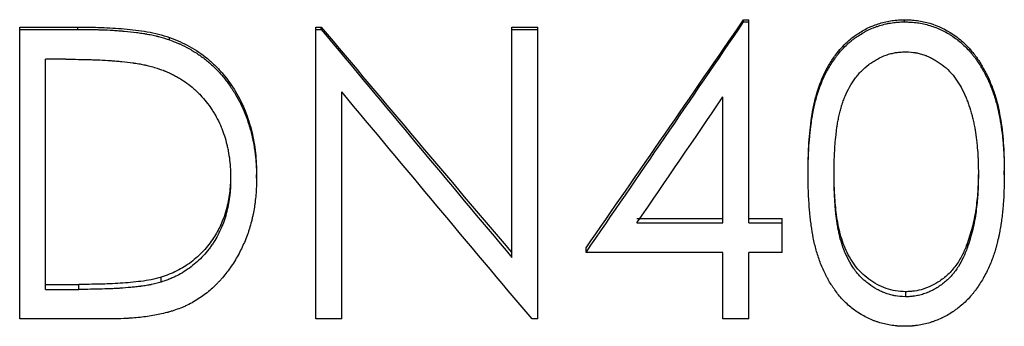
# Model space of a CAD drawing. Header units: millimetres. Extents: x -140 to 188, y -75 to 95.
# Tile 4 of 13: x -17.76 to -0.71, y -8.84 to -3.54. Entities that reach past the tile are written whole.
import ezdxf

# ---------------------------------------------------------------- set-up
doc = ezdxf.new("R2010")
doc.units = ezdxf.units.MM

msp = doc.modelspace()

# ---------------------------------------------------------------- linework, layer by layer
at = {"color": 7, "linetype": 'Continuous', "lineweight": 25}
for p, q in [((-5.219, -3.573), (-5.219, -3.535)), ((-5.219, -3.535), (-5.128, -3.535)), ((-5.219, -3.573), (-5.128, -3.573)), ((-5.128, -7.048), (-5.128, -3.535)), ((-2.431, -3.573), (-2.431, -3.535)), ((-17.756, -8.709), (-17.756, -3.663)), ((-17.756, -3.663), (-16.747, -3.663)), ((-17.756, -3.702), (-16.747, -3.702)), ((-16.747, -3.702), (-16.747, -3.663)), ((-12.628, -8.709), (-12.628, -3.663)), ((-12.628, -3.663), (-12.534, -3.663)), ((-12.628, -3.702), (-12.534, -3.702)), ((-12.534, -3.702), (-12.534, -3.663)), ((-9.231, -7.649), (-9.231, -3.663)), ((-9.231, -3.663), (-8.782, -3.663)), ((-9.231, -3.702), (-8.782, -3.702)), ((-8.782, -8.709), (-8.782, -3.663)), ((-15.16, -3.884), (-15.16, -3.843)), ((-17.308, -8.199), (-17.308, -4.218)), ((-16.956, -4.218), (-17.308, -4.218)), ((-12.179, -8.709), (-12.179, -4.783)), ((-5.577, -7.048), (-5.577, -4.871)), ((-13.654, -6.278), (-13.654, -6.212)), ((-4.103, -6.216), (-4.103, -6.151)), ((-0.705, -6.216), (-0.705, -6.151)), ((-7.067, -6.974), (-5.577, -6.974)), ((-5.128, -6.974), (-4.551, -6.974)), ((-4.551, -7.56), (-4.551, -6.974)), ((-7.067, -7.048), (-5.577, -7.048)), ((-5.128, -7.048), (-4.551, -7.048)), ((-7.949, -7.56), (-7.949, -7.481)), ((-1.343, -7.393), (-1.343, -7.471)), ((-5.577, -7.56), (-7.949, -7.56)), ((-5.577, -8.709), (-5.577, -7.56)), ((-4.551, -7.56), (-5.128, -7.56)), ((-5.128, -8.709), (-5.128, -7.56)), ((-15.304, -8.073), (-15.304, -7.988)), ((-17.308, -8.113), (-16.734, -8.113)), ((-16.734, -8.199), (-16.734, -8.113)), ((-17.308, -8.199), (-16.734, -8.199)), ((-2.416, -8.239), (-2.416, -8.327)), ((-16.207, -8.709), (-17.756, -8.709)), ((-12.179, -8.709), (-12.628, -8.709)), ((-8.782, -8.709), (-8.884, -8.709)), ((-5.128, -8.709), (-5.577, -8.709))]:
    msp.add_line(p, q, dxfattribs=at)
for points in [[(-7.949, -7.481), (-7.039, -6.173), (-6.129, -4.856), (-5.219, -3.535)], [(-7.949, -7.56), (-7.039, -6.239), (-6.129, -4.908), (-5.219, -3.573)], [(-12.534, -3.663), (-11.433, -4.971), (-10.332, -6.274), (-9.231, -7.569)], [(-12.534, -3.702), (-11.433, -5.024), (-10.332, -6.341), (-9.231, -7.649)], [(-8.884, -8.709), (-9.983, -7.409), (-11.081, -6.099), (-12.179, -4.783)], [(-7.067, -7.048), (-6.571, -6.325), (-6.074, -5.599), (-5.577, -4.871)]]:
    msp.add_open_spline(points, degree=3, dxfattribs=at)
for points, knots in [([(-4.103, -6.151), (-4.102, -6.079), (-4.101, -5.934), (-4.09, -5.644), (-4.063, -5.355), (-4.018, -5.068), (-3.951, -4.785), (-3.852, -4.51), (-3.708, -4.256), (-3.595, -4.097), (-3.481, -3.97), (-3.373, -3.872), (-3.237, -3.77), (-3.069, -3.672), (-2.864, -3.593), (-2.686, -3.552), (-2.54, -3.537), (-2.467, -3.536), (-2.431, -3.535)], [0, 0, 0, 0, 0.062535, 0.125067, 0.250109, 0.312634, 0.375158, 0.500039, 0.562541, 0.625036, 0.667513, 0.70873, 0.750049, 0.812537, 0.875007, 0.937476, 0.968735, 1, 1, 1, 1]), ([(-4.103, -6.216), (-4.102, -6.168), (-4.102, -6.125), (-4.101, -6.07), (-4.101, -6.053), (-4.101, -6.03), (-4.101, -6.023), (-4.1, -6.013), (-4.1, -6.01), (-4.1, -6.005), (-4.1, -6.003), (-4.1, -6), (-4.1, -5.999), (-4.099, -5.96), (-4.098, -5.924), (-4.095, -5.851), (-4.093, -5.815), (-4.087, -5.702), (-4.081, -5.628), (-4.071, -5.519), (-4.067, -5.482), (-4.061, -5.429), (-4.059, -5.411), (-4.056, -5.384), (-4.055, -5.375), (-4.053, -5.362), (-4.052, -5.357), (-4.051, -5.348), (-4.051, -5.345), (-4.045, -5.299), (-4.039, -5.261), (-4.03, -5.206), (-4.027, -5.189), (-4.023, -5.163), (-4.021, -5.155), (-4.018, -5.138), (-4.017, -5.131), (-4.001, -5.051), (-3.985, -4.981), (-3.945, -4.835), (-3.923, -4.765), (-3.885, -4.662), (-3.871, -4.628), (-3.843, -4.561), (-3.827, -4.527), (-3.782, -4.433), (-3.746, -4.369), (-3.685, -4.271), (-3.664, -4.24), (-3.632, -4.195), (-3.621, -4.18), (-3.605, -4.159), (-3.6, -4.152), (-3.589, -4.138), (-3.584, -4.132), (-3.529, -4.065), (-3.479, -4.011), (-3.414, -3.951), (-3.4, -3.939), (-3.372, -3.915), (-3.357, -3.903), (-3.329, -3.88), (-3.314, -3.869), (-3.285, -3.848), (-3.271, -3.838), (-3.225, -3.806), (-3.194, -3.787), (-3.147, -3.759), (-3.131, -3.75), (-3.099, -3.733), (-3.082, -3.724), (-3.036, -3.701), (-3.003, -3.687), (-2.952, -3.667), (-2.935, -3.661), (-2.899, -3.648), (-2.88, -3.642), (-2.828, -3.626), (-2.793, -3.616), (-2.739, -3.604), (-2.721, -3.6), (-2.685, -3.593), (-2.668, -3.591), (-2.63, -3.585), (-2.612, -3.583), (-2.585, -3.58), (-2.576, -3.579), (-2.562, -3.578), (-2.558, -3.577), (-2.551, -3.577), (-2.549, -3.577), (-2.545, -3.576), (-2.542, -3.576), (-2.516, -3.575), (-2.48, -3.574), (-2.431, -3.573)], [0, 0, 0, 0, 0.03125, 0.03125, 0.046875, 0.046875, 0.054688, 0.054688, 0.058594, 0.058594, 0.060547, 0.060547, 0.0625, 0.0625, 0.09375, 0.09375, 0.125, 0.125, 0.1875, 0.1875, 0.21875, 0.21875, 0.234375, 0.234375, 0.242188, 0.242188, 0.246094, 0.246094, 0.25, 0.25, 0.28125, 0.28125, 0.296875, 0.296875, 0.304688, 0.304688, 0.3125, 0.3125, 0.375, 0.375, 0.4375, 0.4375, 0.46875, 0.46875, 0.5, 0.5, 0.5625, 0.5625, 0.59375, 0.59375, 0.609375, 0.609375, 0.617188, 0.617188, 0.625, 0.625, 0.6875, 0.6875, 0.703125, 0.703125, 0.71875, 0.71875, 0.734375, 0.734375, 0.75, 0.75, 0.78125, 0.78125, 0.796875, 0.796875, 0.8125, 0.8125, 0.84375, 0.84375, 0.859375, 0.859375, 0.875, 0.875, 0.90625, 0.90625, 0.921875, 0.921875, 0.9375, 0.9375, 0.953125, 0.953125, 0.960938, 0.960938, 0.964844, 0.964844, 0.966797, 0.966797, 0.96875, 0.96875, 1, 1, 1, 1]), ([(-2.431, -3.535), (-2.394, -3.536), (-2.321, -3.537), (-2.174, -3.552), (-1.923, -3.608), (-1.643, -3.74), (-1.396, -3.935), (-1.241, -4.107), (-1.121, -4.279), (-1.022, -4.452), (-0.934, -4.642), (-0.836, -4.919), (-0.759, -5.277), (-0.72, -5.641), (-0.708, -5.932), (-0.706, -6.078), (-0.705, -6.151)], [0, 0, 0, 0, 0.031277, 0.062547, 0.125043, 0.249684, 0.321139, 0.392477, 0.446031, 0.499728, 0.562271, 0.624809, 0.749817, 0.874888, 0.937443, 1, 1, 1, 1]), ([(-2.431, -3.573), (-2.406, -3.573), (-2.385, -3.574), (-2.357, -3.575), (-2.349, -3.575), (-2.338, -3.575), (-2.334, -3.575), (-2.329, -3.576), (-2.327, -3.576), (-2.324, -3.576), (-2.323, -3.576), (-2.303, -3.577), (-2.285, -3.579), (-2.248, -3.582), (-2.229, -3.585), (-2.138, -3.598), (-2.067, -3.614), (-1.924, -3.657), (-1.855, -3.684), (-1.756, -3.731), (-1.723, -3.748), (-1.676, -3.775), (-1.66, -3.785), (-1.629, -3.804), (-1.614, -3.814), (-1.535, -3.868), (-1.477, -3.913), (-1.37, -4.01), (-1.321, -4.062), (-1.261, -4.134), (-1.249, -4.149), (-1.225, -4.179), (-1.215, -4.191), (-1.184, -4.234), (-1.163, -4.265), (-1.131, -4.314), (-1.12, -4.331), (-1.101, -4.363), (-1.091, -4.379), (-1.073, -4.411), (-1.064, -4.427), (-1.051, -4.451), (-1.046, -4.459), (-1.038, -4.475), (-1.034, -4.483), (-1.012, -4.526), (-0.996, -4.56), (-0.973, -4.611), (-0.965, -4.627), (-0.951, -4.66), (-0.944, -4.677), (-0.925, -4.724), (-0.912, -4.757), (-0.894, -4.809), (-0.888, -4.827), (-0.879, -4.855), (-0.876, -4.864), (-0.871, -4.878), (-0.87, -4.883), (-0.867, -4.892), (-0.865, -4.898), (-0.844, -4.966), (-0.826, -5.034), (-0.802, -5.142), (-0.794, -5.179), (-0.783, -5.236), (-0.78, -5.255), (-0.775, -5.285), (-0.773, -5.294), (-0.771, -5.309), (-0.77, -5.314), (-0.768, -5.324), (-0.767, -5.33), (-0.756, -5.404), (-0.746, -5.476), (-0.734, -5.586), (-0.73, -5.623), (-0.726, -5.679), (-0.724, -5.698), (-0.722, -5.727), (-0.721, -5.736), (-0.72, -5.755), (-0.719, -5.766), (-0.716, -5.809), (-0.715, -5.844), (-0.712, -5.9), (-0.711, -5.918), (-0.71, -5.947), (-0.71, -5.956), (-0.71, -5.971), (-0.709, -5.976), (-0.709, -5.983), (-0.709, -5.986), (-0.709, -5.99), (-0.709, -5.994), (-0.708, -6.044), (-0.706, -6.118), (-0.705, -6.216)], [0, 0, 0, 0, 0.015625, 0.015625, 0.023438, 0.023438, 0.027344, 0.027344, 0.029297, 0.029297, 0.03125, 0.03125, 0.046875, 0.046875, 0.0625, 0.0625, 0.125, 0.125, 0.1875, 0.1875, 0.21875, 0.21875, 0.234375, 0.234375, 0.25, 0.25, 0.3125, 0.3125, 0.375, 0.375, 0.390625, 0.390625, 0.40625, 0.40625, 0.4375, 0.4375, 0.453125, 0.453125, 0.46875, 0.46875, 0.484375, 0.484375, 0.492188, 0.492188, 0.5, 0.5, 0.53125, 0.53125, 0.546875, 0.546875, 0.5625, 0.5625, 0.59375, 0.59375, 0.609375, 0.609375, 0.617188, 0.617188, 0.621094, 0.621094, 0.625, 0.625, 0.6875, 0.6875, 0.71875, 0.71875, 0.734375, 0.734375, 0.742188, 0.742188, 0.746094, 0.746094, 0.75, 0.75, 0.8125, 0.8125, 0.84375, 0.84375, 0.859375, 0.859375, 0.867188, 0.867188, 0.875, 0.875, 0.90625, 0.90625, 0.921875, 0.921875, 0.929688, 0.929688, 0.933594, 0.933594, 0.935547, 0.935547, 0.9375, 0.9375, 1, 1, 1, 1]), ([(-16.747, -3.663), (-16.613, -3.664), (-16.346, -3.666), (-15.945, -3.689), (-15.614, -3.729), (-15.351, -3.781), (-15.224, -3.822), (-15.16, -3.843)], [0, 0, 0, 0, 0.250034, 0.500045, 0.750016, 0.875011, 1, 1, 1, 1]), ([(-16.747, -3.702), (-16.66, -3.703), (-16.584, -3.703), (-16.484, -3.705), (-16.453, -3.706), (-16.41, -3.707), (-16.396, -3.707), (-16.377, -3.708), (-16.37, -3.708), (-16.361, -3.708), (-16.358, -3.708), (-16.353, -3.708), (-16.352, -3.708), (-16.349, -3.709), (-16.348, -3.709), (-16.274, -3.711), (-16.205, -3.714), (-16.105, -3.72), (-16.072, -3.723), (-16.024, -3.726), (-16.008, -3.727), (-15.985, -3.729), (-15.977, -3.73), (-15.965, -3.731), (-15.961, -3.731), (-15.954, -3.732), (-15.951, -3.732), (-15.871, -3.739), (-15.8, -3.747), (-15.701, -3.76), (-15.669, -3.764), (-15.623, -3.771), (-15.607, -3.774), (-15.585, -3.777), (-15.577, -3.779), (-15.566, -3.781), (-15.563, -3.781), (-15.555, -3.782), (-15.553, -3.783), (-15.513, -3.79), (-15.478, -3.797), (-15.429, -3.807), (-15.413, -3.811), (-15.39, -3.816), (-15.382, -3.818), (-15.371, -3.821), (-15.367, -3.822), (-15.36, -3.823), (-15.355, -3.825), (-15.305, -3.837), (-15.241, -3.857), (-15.16, -3.884)], [0, 0, 0, 0, 0.125, 0.125, 0.1875, 0.1875, 0.21875, 0.21875, 0.234375, 0.234375, 0.242188, 0.242188, 0.246094, 0.246094, 0.25, 0.25, 0.375, 0.375, 0.4375, 0.4375, 0.46875, 0.46875, 0.484375, 0.484375, 0.492188, 0.492188, 0.5, 0.5, 0.625, 0.625, 0.6875, 0.6875, 0.71875, 0.71875, 0.734375, 0.734375, 0.742188, 0.742188, 0.75, 0.75, 0.8125, 0.8125, 0.84375, 0.84375, 0.859375, 0.859375, 0.867188, 0.867188, 0.875, 0.875, 1, 1, 1, 1]), ([(-15.16, -3.843), (-15.101, -3.865), (-14.984, -3.91), (-14.76, -4.023), (-14.55, -4.163), (-14.364, -4.333), (-14.192, -4.515), (-14.011, -4.773), (-13.843, -5.109), (-13.73, -5.468), (-13.677, -5.776), (-13.656, -6.025), (-13.655, -6.149), (-13.654, -6.212)], [0, 0, 0, 0, 0.062536, 0.125058, 0.249979, 0.312506, 0.375027, 0.499985, 0.624935, 0.749924, 0.874925, 0.937458, 1, 1, 1, 1]), ([(-15.16, -3.884), (-15.121, -3.899), (-15.087, -3.912), (-15.043, -3.93), (-15.03, -3.935), (-15.012, -3.943), (-15.006, -3.945), (-14.998, -3.949), (-14.995, -3.95), (-14.99, -3.952), (-14.989, -3.953), (-14.93, -3.979), (-14.875, -4.007), (-14.759, -4.073), (-14.704, -4.107), (-14.6, -4.178), (-14.55, -4.215), (-14.483, -4.272), (-14.46, -4.292), (-14.414, -4.334), (-14.39, -4.357), (-14.319, -4.427), (-14.276, -4.473), (-14.199, -4.565), (-14.161, -4.614), (-14.106, -4.692), (-14.089, -4.718), (-14.062, -4.759), (-14.054, -4.772), (-14.036, -4.8), (-14.028, -4.814), (-13.954, -4.937), (-13.899, -5.05), (-13.829, -5.226), (-13.808, -5.285), (-13.78, -5.375), (-13.771, -5.405), (-13.758, -5.451), (-13.754, -5.466), (-13.748, -5.489), (-13.746, -5.497), (-13.742, -5.512), (-13.74, -5.521), (-13.724, -5.585), (-13.712, -5.645), (-13.696, -5.738), (-13.691, -5.77), (-13.682, -5.834), (-13.677, -5.868), (-13.67, -5.933), (-13.667, -5.965), (-13.663, -6.012), (-13.662, -6.028), (-13.661, -6.051), (-13.66, -6.058), (-13.66, -6.07), (-13.659, -6.074), (-13.659, -6.079), (-13.659, -6.081), (-13.659, -6.085), (-13.659, -6.087), (-13.657, -6.131), (-13.655, -6.194), (-13.654, -6.278)], [0, 0, 0, 0, 0.03125, 0.03125, 0.046875, 0.046875, 0.054688, 0.054688, 0.058594, 0.058594, 0.0625, 0.0625, 0.125, 0.125, 0.1875, 0.1875, 0.25, 0.25, 0.28125, 0.28125, 0.3125, 0.3125, 0.375, 0.375, 0.4375, 0.4375, 0.46875, 0.46875, 0.484375, 0.484375, 0.5, 0.5, 0.625, 0.625, 0.6875, 0.6875, 0.71875, 0.71875, 0.734375, 0.734375, 0.742188, 0.742188, 0.75, 0.75, 0.8125, 0.8125, 0.84375, 0.84375, 0.875, 0.875, 0.90625, 0.90625, 0.921875, 0.921875, 0.929688, 0.929688, 0.933594, 0.933594, 0.935547, 0.935547, 0.9375, 0.9375, 1, 1, 1, 1]), ([(-3.654, -6.214), (-3.654, -6.138), (-3.653, -6.077), (-3.652, -6.022), (-3.652, -6.013), (-3.651, -5.988), (-3.651, -5.975), (-3.649, -5.935), (-3.648, -5.907), (-3.645, -5.847), (-3.643, -5.813), (-3.64, -5.753), (-3.638, -5.723), (-3.631, -5.636), (-3.626, -5.58), (-3.619, -5.523), (-3.619, -5.518), (-3.618, -5.51), (-3.617, -5.506), (-3.616, -5.494), (-3.615, -5.486), (-3.612, -5.462), (-3.61, -5.447), (-3.605, -5.404), (-3.601, -5.379), (-3.597, -5.35), (-3.596, -5.343), (-3.593, -5.33), (-3.592, -5.323), (-3.589, -5.303), (-3.586, -5.289), (-3.578, -5.247), (-3.572, -5.217), (-3.558, -5.156), (-3.551, -5.125), (-3.536, -5.07), (-3.529, -5.044), (-3.52, -5.014), (-3.517, -5.006), (-3.513, -4.993), (-3.511, -4.986), (-3.504, -4.966), (-3.499, -4.953), (-3.484, -4.912), (-3.473, -4.885), (-3.415, -4.749), (-3.358, -4.648), (-3.285, -4.546), (-3.276, -4.534), (-3.257, -4.51), (-3.248, -4.499), (-3.22, -4.465), (-3.201, -4.444), (-3.141, -4.383), (-3.098, -4.346), (-3.048, -4.308), (-3.041, -4.303), (-3.029, -4.295), (-3.023, -4.29), (-3.004, -4.277), (-2.992, -4.269), (-2.954, -4.245), (-2.929, -4.23), (-2.854, -4.189), (-2.804, -4.166), (-2.74, -4.143), (-2.725, -4.138), (-2.698, -4.129), (-2.684, -4.125), (-2.643, -4.115), (-2.615, -4.109), (-2.585, -4.104), (-2.584, -4.104), (-2.582, -4.104), (-2.581, -4.103), (-2.577, -4.103), (-2.574, -4.102), (-2.566, -4.101), (-2.561, -4.101), (-2.543, -4.099), (-2.53, -4.097), (-2.487, -4.094), (-2.454, -4.091), (-2.416, -4.089)], [0, 0, 0, 0, 0.0625, 0.0625, 0.078125, 0.078125, 0.09375, 0.09375, 0.125, 0.125, 0.15625, 0.15625, 0.1875, 0.1875, 0.25, 0.25, 0.253906, 0.253906, 0.257812, 0.257812, 0.265625, 0.265625, 0.28125, 0.28125, 0.3125, 0.3125, 0.320312, 0.320312, 0.328125, 0.328125, 0.34375, 0.34375, 0.375, 0.375, 0.40625, 0.40625, 0.4375, 0.4375, 0.445312, 0.445312, 0.453125, 0.453125, 0.46875, 0.46875, 0.5, 0.5, 0.625, 0.625, 0.640625, 0.640625, 0.65625, 0.65625, 0.6875, 0.6875, 0.75, 0.75, 0.757812, 0.757812, 0.765625, 0.765625, 0.78125, 0.78125, 0.8125, 0.8125, 0.875, 0.875, 0.890625, 0.890625, 0.90625, 0.90625, 0.9375, 0.9375, 0.939453, 0.939453, 0.941406, 0.941406, 0.945312, 0.945312, 0.953125, 0.953125, 0.96875, 0.96875, 1, 1, 1, 1]), ([(-2.416, -4.089), (-2.34, -4.093), (-2.283, -4.098), (-2.244, -4.105), (-2.242, -4.105), (-2.238, -4.106), (-2.236, -4.106), (-2.231, -4.107), (-2.228, -4.108), (-2.217, -4.11), (-2.21, -4.111), (-2.189, -4.116), (-2.175, -4.119), (-2.134, -4.13), (-2.107, -4.139), (-2.073, -4.151), (-2.067, -4.154), (-2.054, -4.159), (-2.048, -4.161), (-2.029, -4.169), (-2.016, -4.175), (-1.977, -4.193), (-1.951, -4.207), (-1.897, -4.237), (-1.873, -4.251), (-1.825, -4.282), (-1.802, -4.298), (-1.735, -4.349), (-1.692, -4.387), (-1.611, -4.473), (-1.574, -4.517), (-1.534, -4.574), (-1.527, -4.585), (-1.512, -4.607), (-1.504, -4.619), (-1.483, -4.654), (-1.468, -4.678), (-1.427, -4.753), (-1.401, -4.807), (-1.374, -4.867), (-1.373, -4.87), (-1.371, -4.876), (-1.369, -4.879), (-1.366, -4.888), (-1.363, -4.894), (-1.355, -4.912), (-1.351, -4.925), (-1.336, -4.963), (-1.326, -4.989), (-1.298, -5.071), (-1.281, -5.129), (-1.262, -5.198), (-1.261, -5.203), (-1.257, -5.217), (-1.256, -5.224), (-1.251, -5.244), (-1.247, -5.258), (-1.238, -5.301), (-1.232, -5.33), (-1.215, -5.419), (-1.205, -5.475), (-1.197, -5.534), (-1.196, -5.539), (-1.195, -5.551), (-1.194, -5.558), (-1.191, -5.577), (-1.19, -5.59), (-1.185, -5.633), (-1.181, -5.664), (-1.171, -5.768), (-1.166, -5.824), (-1.163, -5.873), (-1.163, -5.875), (-1.163, -5.879), (-1.163, -5.882), (-1.162, -5.889), (-1.162, -5.893), (-1.161, -5.909), (-1.161, -5.919), (-1.159, -5.954), (-1.159, -5.98), (-1.156, -6.066), (-1.155, -6.134), (-1.154, -6.214)], [0, 0, 0, 0, 0.0625, 0.0625, 0.064453, 0.064453, 0.066406, 0.066406, 0.070312, 0.070312, 0.078125, 0.078125, 0.09375, 0.09375, 0.125, 0.125, 0.132812, 0.132812, 0.140625, 0.140625, 0.15625, 0.15625, 0.1875, 0.1875, 0.21875, 0.21875, 0.25, 0.25, 0.3125, 0.3125, 0.375, 0.375, 0.390625, 0.390625, 0.40625, 0.40625, 0.4375, 0.4375, 0.5, 0.5, 0.503906, 0.503906, 0.507812, 0.507812, 0.515625, 0.515625, 0.53125, 0.53125, 0.5625, 0.5625, 0.625, 0.625, 0.632812, 0.632812, 0.640625, 0.640625, 0.65625, 0.65625, 0.6875, 0.6875, 0.75, 0.75, 0.757812, 0.757812, 0.765625, 0.765625, 0.78125, 0.78125, 0.8125, 0.8125, 0.875, 0.875, 0.878906, 0.878906, 0.882812, 0.882812, 0.890625, 0.890625, 0.90625, 0.90625, 0.9375, 0.9375, 1, 1, 1, 1]), ([(-16.956, -4.218), (-16.794, -4.219), (-16.665, -4.221), (-16.568, -4.224), (-16.565, -4.224), (-16.561, -4.224), (-16.559, -4.224), (-16.552, -4.224), (-16.548, -4.224), (-16.535, -4.225), (-16.527, -4.225), (-16.502, -4.226), (-16.485, -4.226), (-16.435, -4.228), (-16.403, -4.23), (-16.306, -4.234), (-16.243, -4.238), (-16.175, -4.243), (-16.166, -4.243), (-16.149, -4.244), (-16.141, -4.245), (-16.116, -4.247), (-16.099, -4.248), (-16.049, -4.253), (-16.017, -4.256), (-15.921, -4.265), (-15.858, -4.273), (-15.794, -4.282), (-15.789, -4.283), (-15.78, -4.284), (-15.776, -4.285), (-15.763, -4.287), (-15.754, -4.288), (-15.728, -4.292), (-15.712, -4.294), (-15.664, -4.302), (-15.635, -4.308), (-15.601, -4.314), (-15.595, -4.315), (-15.582, -4.318), (-15.576, -4.32), (-15.555, -4.324), (-15.54, -4.328), (-15.493, -4.339), (-15.458, -4.349), (-15.42, -4.36)], [0, 0, 0, 0, 0.25, 0.25, 0.253906, 0.253906, 0.257812, 0.257812, 0.265625, 0.265625, 0.28125, 0.28125, 0.3125, 0.3125, 0.375, 0.375, 0.5, 0.5, 0.515625, 0.515625, 0.53125, 0.53125, 0.5625, 0.5625, 0.625, 0.625, 0.75, 0.75, 0.757812, 0.757812, 0.765625, 0.765625, 0.78125, 0.78125, 0.8125, 0.8125, 0.875, 0.875, 0.890625, 0.890625, 0.90625, 0.90625, 0.9375, 0.9375, 1, 1, 1, 1]), ([(-15.42, -4.36), (-15.354, -4.381), (-15.304, -4.398), (-15.27, -4.411), (-15.266, -4.413), (-15.26, -4.415), (-15.257, -4.417), (-15.247, -4.42), (-15.241, -4.423), (-15.223, -4.43), (-15.211, -4.435), (-15.175, -4.45), (-15.151, -4.461), (-15.117, -4.478), (-15.104, -4.484), (-15.08, -4.497), (-15.068, -4.503), (-15.033, -4.522), (-15.01, -4.535), (-14.943, -4.575), (-14.9, -4.603), (-14.819, -4.662), (-14.779, -4.694), (-14.72, -4.747), (-14.701, -4.765), (-14.672, -4.793), (-14.662, -4.803), (-14.644, -4.82), (-14.635, -4.829), (-14.557, -4.912), (-14.492, -4.994), (-14.427, -5.091), (-14.424, -5.096), (-14.417, -5.106), (-14.414, -5.112), (-14.404, -5.128), (-14.397, -5.138), (-14.377, -5.171), (-14.365, -5.193), (-14.327, -5.262), (-14.304, -5.31), (-14.276, -5.373), (-14.271, -5.384), (-14.261, -5.408), (-14.256, -5.42), (-14.242, -5.456), (-14.233, -5.481), (-14.207, -5.555), (-14.192, -5.605), (-14.175, -5.669), (-14.172, -5.68), (-14.166, -5.704), (-14.164, -5.716), (-14.155, -5.753), (-14.15, -5.778), (-14.136, -5.855), (-14.127, -5.909), (-14.114, -6.02), (-14.109, -6.071), (-14.106, -6.123), (-14.106, -6.125), (-14.106, -6.129), (-14.106, -6.132), (-14.106, -6.139), (-14.105, -6.144), (-14.105, -6.16), (-14.105, -6.172), (-14.104, -6.211), (-14.103, -6.242), (-14.103, -6.277)], [0, 0, 0, 0, 0.0625, 0.0625, 0.066406, 0.066406, 0.070312, 0.070312, 0.078125, 0.078125, 0.09375, 0.09375, 0.125, 0.125, 0.140625, 0.140625, 0.15625, 0.15625, 0.1875, 0.1875, 0.25, 0.25, 0.3125, 0.3125, 0.34375, 0.34375, 0.359375, 0.359375, 0.375, 0.375, 0.5, 0.5, 0.507812, 0.507812, 0.515625, 0.515625, 0.53125, 0.53125, 0.5625, 0.5625, 0.625, 0.625, 0.640625, 0.640625, 0.65625, 0.65625, 0.6875, 0.6875, 0.75, 0.75, 0.765625, 0.765625, 0.78125, 0.78125, 0.8125, 0.8125, 0.875, 0.875, 0.9375, 0.9375, 0.941406, 0.941406, 0.945312, 0.945312, 0.953125, 0.953125, 0.96875, 0.96875, 1, 1, 1, 1]), ([(-13.654, -6.278), (-13.655, -6.331), (-13.656, -6.379), (-13.658, -6.442), (-13.659, -6.462), (-13.66, -6.489), (-13.661, -6.497), (-13.662, -6.51), (-13.662, -6.514), (-13.662, -6.52), (-13.663, -6.522), (-13.663, -6.525), (-13.663, -6.526), (-13.666, -6.573), (-13.671, -6.615), (-13.678, -6.678), (-13.68, -6.698), (-13.686, -6.739), (-13.689, -6.76), (-13.698, -6.818), (-13.705, -6.857), (-13.718, -6.919), (-13.723, -6.94), (-13.73, -6.971), (-13.732, -6.982), (-13.738, -7.004), (-13.74, -7.015), (-13.754, -7.066), (-13.765, -7.107), (-13.784, -7.167), (-13.79, -7.187), (-13.8, -7.216), (-13.803, -7.226), (-13.81, -7.246), (-13.814, -7.255), (-13.833, -7.307), (-13.849, -7.347), (-13.882, -7.423), (-13.898, -7.459), (-13.934, -7.532), (-13.953, -7.569), (-13.994, -7.642), (-14.015, -7.678), (-14.085, -7.79), (-14.134, -7.86), (-14.212, -7.958), (-14.238, -7.99), (-14.278, -8.036), (-14.292, -8.051), (-14.313, -8.073), (-14.32, -8.08), (-14.334, -8.094), (-14.34, -8.101), (-14.409, -8.17), (-14.472, -8.225), (-14.568, -8.299), (-14.602, -8.323), (-14.671, -8.369), (-14.708, -8.392), (-14.781, -8.434), (-14.818, -8.454), (-14.875, -8.481), (-14.894, -8.49), (-14.923, -8.503), (-14.932, -8.507), (-14.951, -8.515), (-14.962, -8.519), (-15.007, -8.537), (-15.045, -8.55), (-15.105, -8.57), (-15.125, -8.576), (-15.157, -8.585), (-15.167, -8.588), (-15.183, -8.592), (-15.188, -8.594), (-15.199, -8.597), (-15.205, -8.598), (-15.287, -8.619), (-15.367, -8.637), (-15.491, -8.658), (-15.533, -8.665), (-15.618, -8.676), (-15.662, -8.682), (-15.748, -8.69), (-15.79, -8.694), (-15.853, -8.698), (-15.874, -8.7), (-15.905, -8.701), (-15.915, -8.702), (-15.93, -8.703), (-15.935, -8.703), (-15.943, -8.703), (-15.945, -8.704), (-15.95, -8.704), (-15.954, -8.704), (-16.012, -8.707), (-16.096, -8.708), (-16.207, -8.709)], [0, 0, 0, 0, 0.03125, 0.03125, 0.046875, 0.046875, 0.054688, 0.054688, 0.058594, 0.058594, 0.060547, 0.060547, 0.0625, 0.0625, 0.09375, 0.09375, 0.109375, 0.109375, 0.125, 0.125, 0.15625, 0.15625, 0.171875, 0.171875, 0.179688, 0.179688, 0.1875, 0.1875, 0.21875, 0.21875, 0.234375, 0.234375, 0.242188, 0.242188, 0.25, 0.25, 0.28125, 0.28125, 0.3125, 0.3125, 0.34375, 0.34375, 0.375, 0.375, 0.4375, 0.4375, 0.46875, 0.46875, 0.484375, 0.484375, 0.492188, 0.492188, 0.5, 0.5, 0.5625, 0.5625, 0.59375, 0.59375, 0.625, 0.625, 0.65625, 0.65625, 0.671875, 0.671875, 0.679688, 0.679688, 0.6875, 0.6875, 0.71875, 0.71875, 0.734375, 0.734375, 0.742188, 0.742188, 0.746094, 0.746094, 0.75, 0.75, 0.8125, 0.8125, 0.84375, 0.84375, 0.875, 0.875, 0.90625, 0.90625, 0.921875, 0.921875, 0.929688, 0.929688, 0.933594, 0.933594, 0.935547, 0.935547, 0.9375, 0.9375, 1, 1, 1, 1]), ([(-14.103, -6.211), (-14.103, -6.259), (-14.105, -6.355), (-14.121, -6.546), (-14.156, -6.743), (-14.215, -6.941), (-14.288, -7.119), (-14.4, -7.323), (-14.569, -7.54), (-14.784, -7.735), (-14.99, -7.862), (-15.167, -7.94), (-15.259, -7.972), (-15.304, -7.988)], [0, 0, 0, 0, 0.062543, 0.125078, 0.250079, 0.322862, 0.393816, 0.500131, 0.625363, 0.749997, 0.874934, 0.937459, 1, 1, 1, 1]), ([(-14.103, -6.277), (-14.104, -6.341), (-14.105, -6.39), (-14.107, -6.424), (-14.107, -6.428), (-14.107, -6.434), (-14.107, -6.437), (-14.108, -6.446), (-14.108, -6.452), (-14.109, -6.47), (-14.11, -6.482), (-14.113, -6.518), (-14.115, -6.543), (-14.124, -6.616), (-14.131, -6.666), (-14.148, -6.761), (-14.158, -6.808), (-14.172, -6.865), (-14.176, -6.878), (-14.182, -6.902), (-14.186, -6.914), (-14.196, -6.95), (-14.203, -6.973), (-14.219, -7.019), (-14.227, -7.041), (-14.239, -7.073), (-14.243, -7.084), (-14.253, -7.107), (-14.258, -7.118), (-14.302, -7.22), (-14.347, -7.306), (-14.411, -7.405), (-14.425, -7.426), (-14.453, -7.465), (-14.467, -7.485), (-14.511, -7.542), (-14.542, -7.579), (-14.642, -7.687), (-14.713, -7.752), (-14.866, -7.867), (-14.948, -7.919), (-15.047, -7.969), (-15.057, -7.974), (-15.078, -7.984), (-15.089, -7.989), (-15.122, -8.004), (-15.145, -8.013), (-15.171, -8.024), (-15.172, -8.024), (-15.176, -8.026), (-15.178, -8.027), (-15.184, -8.029), (-15.189, -8.031), (-15.203, -8.036), (-15.213, -8.04), (-15.247, -8.052), (-15.274, -8.062), (-15.304, -8.073)], [0, 0, 0, 0, 0.0625, 0.0625, 0.066406, 0.066406, 0.070312, 0.070312, 0.078125, 0.078125, 0.09375, 0.09375, 0.125, 0.125, 0.1875, 0.1875, 0.25, 0.25, 0.265625, 0.265625, 0.28125, 0.28125, 0.3125, 0.3125, 0.34375, 0.34375, 0.359375, 0.359375, 0.375, 0.375, 0.5, 0.5, 0.53125, 0.53125, 0.5625, 0.5625, 0.625, 0.625, 0.75, 0.75, 0.875, 0.875, 0.890625, 0.890625, 0.90625, 0.90625, 0.9375, 0.9375, 0.941406, 0.941406, 0.945312, 0.945312, 0.953125, 0.953125, 0.96875, 0.96875, 1, 1, 1, 1]), ([(-2.431, -8.837), (-2.479, -8.836), (-2.517, -8.835), (-2.548, -8.833), (-2.551, -8.833), (-2.558, -8.832), (-2.563, -8.832), (-2.576, -8.831), (-2.584, -8.83), (-2.611, -8.827), (-2.629, -8.825), (-2.666, -8.819), (-2.685, -8.816), (-2.72, -8.81), (-2.738, -8.806), (-2.79, -8.795), (-2.826, -8.785), (-2.879, -8.77), (-2.896, -8.764), (-2.932, -8.752), (-2.947, -8.747), (-2.996, -8.728), (-3.029, -8.714), (-3.096, -8.682), (-3.13, -8.663), (-3.195, -8.626), (-3.227, -8.606), (-3.287, -8.566), (-3.316, -8.545), (-3.372, -8.501), (-3.401, -8.476), (-3.455, -8.426), (-3.48, -8.401), (-3.529, -8.349), (-3.552, -8.323), (-3.597, -8.268), (-3.619, -8.239), (-3.651, -8.194), (-3.662, -8.178), (-3.677, -8.155), (-3.683, -8.146), (-3.693, -8.132), (-3.697, -8.124), (-3.721, -8.087), (-3.739, -8.057), (-3.766, -8.009), (-3.775, -7.993), (-3.792, -7.96), (-3.801, -7.942), (-3.841, -7.86), (-3.87, -7.793), (-3.921, -7.658), (-3.943, -7.59), (-3.972, -7.485), (-3.981, -7.45), (-3.998, -7.378), (-4.006, -7.341), (-4.026, -7.237), (-4.038, -7.166), (-4.053, -7.057), (-4.058, -7.019), (-4.065, -6.963), (-4.067, -6.947), (-4.071, -6.912), (-4.072, -6.895), (-4.081, -6.808), (-4.086, -6.735), (-4.092, -6.639), (-4.093, -6.62), (-4.094, -6.595), (-4.094, -6.591), (-4.095, -6.584), (-4.095, -6.581), (-4.095, -6.57), (-4.096, -6.563), (-4.097, -6.526), (-4.098, -6.494), (-4.101, -6.389), (-4.102, -6.308), (-4.103, -6.216)], [0, 0, 0, 0, 0.03125, 0.03125, 0.035156, 0.035156, 0.039062, 0.039062, 0.046875, 0.046875, 0.0625, 0.0625, 0.078125, 0.078125, 0.09375, 0.09375, 0.125, 0.125, 0.140625, 0.140625, 0.15625, 0.15625, 0.1875, 0.1875, 0.21875, 0.21875, 0.25, 0.25, 0.28125, 0.28125, 0.3125, 0.3125, 0.34375, 0.34375, 0.375, 0.375, 0.40625, 0.40625, 0.421875, 0.421875, 0.429688, 0.429688, 0.4375, 0.4375, 0.46875, 0.46875, 0.484375, 0.484375, 0.5, 0.5, 0.5625, 0.5625, 0.625, 0.625, 0.65625, 0.65625, 0.6875, 0.6875, 0.75, 0.75, 0.78125, 0.78125, 0.796875, 0.796875, 0.8125, 0.8125, 0.875, 0.875, 0.890625, 0.890625, 0.894531, 0.894531, 0.898438, 0.898438, 0.90625, 0.90625, 0.9375, 0.9375, 1, 1, 1, 1]), ([(-2.416, -8.239), (-2.473, -8.236), (-2.588, -8.231), (-2.809, -8.17), (-3.012, -8.06), (-3.186, -7.912), (-3.334, -7.739), (-3.472, -7.49), (-3.558, -7.219), (-3.598, -6.996), (-3.63, -6.771), (-3.644, -6.547), (-3.654, -6.32), (-3.654, -6.208), (-3.654, -6.149)], [0, 0, 0, 0, 0.062539, 0.125029, 0.249719, 0.312242, 0.37477, 0.499629, 0.624581, 0.687149, 0.749717, 0.876328, 0.93482, 1, 1, 1, 1]), ([(-2.416, -8.327), (-2.492, -8.323), (-2.549, -8.318), (-2.589, -8.311), (-2.593, -8.311), (-2.6, -8.31), (-2.603, -8.309), (-2.614, -8.307), (-2.62, -8.306), (-2.641, -8.301), (-2.654, -8.298), (-2.696, -8.287), (-2.724, -8.278), (-2.767, -8.263), (-2.779, -8.258), (-2.806, -8.247), (-2.819, -8.242), (-2.858, -8.224), (-2.883, -8.212), (-2.958, -8.171), (-3.007, -8.14), (-3.076, -8.088), (-3.1, -8.069), (-3.143, -8.032), (-3.163, -8.013), (-3.192, -7.984), (-3.201, -7.974), (-3.22, -7.954), (-3.229, -7.944), (-3.257, -7.911), (-3.275, -7.888), (-3.296, -7.86), (-3.298, -7.858), (-3.302, -7.853), (-3.303, -7.85), (-3.309, -7.842), (-3.313, -7.837), (-3.324, -7.82), (-3.332, -7.809), (-3.354, -7.775), (-3.368, -7.751), (-3.41, -7.677), (-3.437, -7.623), (-3.465, -7.558), (-3.467, -7.553), (-3.473, -7.54), (-3.475, -7.533), (-3.483, -7.514), (-3.488, -7.501), (-3.503, -7.461), (-3.512, -7.435), (-3.538, -7.353), (-3.553, -7.297), (-3.567, -7.236), (-3.567, -7.233), (-3.568, -7.227), (-3.569, -7.224), (-3.571, -7.214), (-3.572, -7.208), (-3.576, -7.188), (-3.579, -7.175), (-3.587, -7.133), (-3.592, -7.103), (-3.6, -7.055), (-3.602, -7.041), (-3.606, -7.012), (-3.608, -6.998), (-3.614, -6.955), (-3.618, -6.928), (-3.621, -6.894), (-3.622, -6.889), (-3.623, -6.877), (-3.624, -6.87), (-3.626, -6.852), (-3.627, -6.839), (-3.63, -6.799), (-3.633, -6.771), (-3.637, -6.712), (-3.639, -6.682), (-3.642, -6.633), (-3.643, -6.616), (-3.645, -6.585), (-3.646, -6.569), (-3.648, -6.524), (-3.649, -6.495), (-3.651, -6.454), (-3.651, -6.441), (-3.652, -6.421), (-3.652, -6.414), (-3.652, -6.404), (-3.652, -6.399), (-3.653, -6.351), (-3.654, -6.291), (-3.654, -6.214)], [0, 0, 0, 0, 0.0625, 0.0625, 0.066406, 0.066406, 0.070312, 0.070312, 0.078125, 0.078125, 0.09375, 0.09375, 0.125, 0.125, 0.140625, 0.140625, 0.15625, 0.15625, 0.1875, 0.1875, 0.25, 0.25, 0.28125, 0.28125, 0.3125, 0.3125, 0.328125, 0.328125, 0.34375, 0.34375, 0.375, 0.375, 0.378906, 0.378906, 0.382812, 0.382812, 0.390625, 0.390625, 0.40625, 0.40625, 0.4375, 0.4375, 0.5, 0.5, 0.507812, 0.507812, 0.515625, 0.515625, 0.53125, 0.53125, 0.5625, 0.5625, 0.625, 0.625, 0.628906, 0.628906, 0.632812, 0.632812, 0.640625, 0.640625, 0.65625, 0.65625, 0.6875, 0.6875, 0.703125, 0.703125, 0.71875, 0.71875, 0.75, 0.75, 0.757812, 0.757812, 0.765625, 0.765625, 0.78125, 0.78125, 0.8125, 0.8125, 0.84375, 0.84375, 0.859375, 0.859375, 0.875, 0.875, 0.90625, 0.90625, 0.921875, 0.921875, 0.929688, 0.929688, 0.9375, 0.9375, 1, 1, 1, 1]), ([(-0.705, -6.216), (-0.706, -6.265), (-0.706, -6.308), (-0.707, -6.364), (-0.708, -6.38), (-0.708, -6.403), (-0.708, -6.411), (-0.708, -6.421), (-0.709, -6.424), (-0.709, -6.429), (-0.709, -6.431), (-0.709, -6.434), (-0.709, -6.435), (-0.711, -6.516), (-0.714, -6.589), (-0.721, -6.692), (-0.724, -6.727), (-0.728, -6.782), (-0.73, -6.8), (-0.734, -6.838), (-0.736, -6.857), (-0.742, -6.918), (-0.747, -6.956), (-0.754, -7.011), (-0.756, -7.029), (-0.76, -7.054), (-0.761, -7.063), (-0.764, -7.079), (-0.765, -7.087), (-0.772, -7.132), (-0.778, -7.168), (-0.789, -7.222), (-0.792, -7.24), (-0.8, -7.276), (-0.804, -7.296), (-0.817, -7.352), (-0.826, -7.388), (-0.839, -7.441), (-0.844, -7.458), (-0.853, -7.492), (-0.858, -7.508), (-0.883, -7.592), (-0.907, -7.66), (-0.948, -7.761), (-0.963, -7.795), (-0.995, -7.863), (-1.011, -7.896), (-1.066, -8.001), (-1.104, -8.067), (-1.165, -8.158), (-1.185, -8.188), (-1.217, -8.23), (-1.228, -8.244), (-1.244, -8.264), (-1.249, -8.271), (-1.26, -8.284), (-1.265, -8.29), (-1.32, -8.354), (-1.371, -8.407), (-1.453, -8.479), (-1.482, -8.503), (-1.525, -8.536), (-1.539, -8.546), (-1.562, -8.562), (-1.569, -8.567), (-1.584, -8.578), (-1.591, -8.582), (-1.633, -8.61), (-1.665, -8.63), (-1.713, -8.657), (-1.729, -8.665), (-1.752, -8.677), (-1.76, -8.681), (-1.772, -8.687), (-1.775, -8.689), (-1.783, -8.692), (-1.786, -8.694), (-1.825, -8.712), (-1.859, -8.726), (-1.911, -8.746), (-1.928, -8.752), (-1.962, -8.764), (-1.98, -8.77), (-2.061, -8.794), (-2.132, -8.81), (-2.231, -8.824), (-2.25, -8.827), (-2.277, -8.83), (-2.286, -8.831), (-2.299, -8.832), (-2.304, -8.832), (-2.31, -8.833), (-2.312, -8.833), (-2.317, -8.833), (-2.319, -8.833), (-2.345, -8.835), (-2.382, -8.836), (-2.431, -8.837)], [0, 0, 0, 0, 0.03125, 0.03125, 0.046875, 0.046875, 0.054688, 0.054688, 0.058594, 0.058594, 0.060547, 0.060547, 0.0625, 0.0625, 0.125, 0.125, 0.15625, 0.15625, 0.171875, 0.171875, 0.1875, 0.1875, 0.21875, 0.21875, 0.234375, 0.234375, 0.242188, 0.242188, 0.25, 0.25, 0.28125, 0.28125, 0.296875, 0.296875, 0.3125, 0.3125, 0.34375, 0.34375, 0.359375, 0.359375, 0.375, 0.375, 0.4375, 0.4375, 0.46875, 0.46875, 0.5, 0.5, 0.5625, 0.5625, 0.59375, 0.59375, 0.609375, 0.609375, 0.617188, 0.617188, 0.625, 0.625, 0.6875, 0.6875, 0.71875, 0.71875, 0.734375, 0.734375, 0.742188, 0.742188, 0.75, 0.75, 0.78125, 0.78125, 0.796875, 0.796875, 0.804688, 0.804688, 0.808594, 0.808594, 0.8125, 0.8125, 0.84375, 0.84375, 0.859375, 0.859375, 0.875, 0.875, 0.9375, 0.9375, 0.953125, 0.953125, 0.960938, 0.960938, 0.964844, 0.964844, 0.966797, 0.966797, 0.96875, 0.96875, 1, 1, 1, 1]), ([(-1.154, -6.149), (-1.156, -6.255), (-1.159, -6.466), (-1.19, -6.781), (-1.237, -7.04), (-1.292, -7.243), (-1.326, -7.343), (-1.343, -7.393)], [0, 0, 0, 0, 0.250011, 0.500014, 0.749981, 0.874982, 1, 1, 1, 1]), ([(-1.154, -6.214), (-1.155, -6.347), (-1.158, -6.453), (-1.164, -6.537), (-1.164, -6.541), (-1.164, -6.548), (-1.165, -6.551), (-1.165, -6.562), (-1.166, -6.568), (-1.167, -6.589), (-1.168, -6.602), (-1.172, -6.643), (-1.174, -6.67), (-1.182, -6.749), (-1.188, -6.801), (-1.208, -6.954), (-1.227, -7.058), (-1.256, -7.179), (-1.258, -7.191), (-1.265, -7.217), (-1.268, -7.23), (-1.278, -7.268), (-1.286, -7.294), (-1.294, -7.322), (-1.294, -7.322), (-1.295, -7.324), (-1.295, -7.325), (-1.296, -7.329), (-1.297, -7.331), (-1.299, -7.338), (-1.301, -7.343), (-1.306, -7.359), (-1.31, -7.371), (-1.322, -7.409), (-1.332, -7.438), (-1.343, -7.471)], [0, 0, 0, 0, 0.25, 0.25, 0.257812, 0.257812, 0.265625, 0.265625, 0.28125, 0.28125, 0.3125, 0.3125, 0.375, 0.375, 0.5, 0.5, 0.75, 0.75, 0.78125, 0.78125, 0.8125, 0.8125, 0.875, 0.875, 0.878906, 0.878906, 0.882812, 0.882812, 0.890625, 0.890625, 0.90625, 0.90625, 0.9375, 0.9375, 1, 1, 1, 1]), ([(-1.343, -7.393), (-1.357, -7.428), (-1.381, -7.493), (-1.439, -7.62), (-1.508, -7.738), (-1.592, -7.848), (-1.685, -7.95), (-1.849, -8.082), (-2.054, -8.183), (-2.231, -8.226), (-2.335, -8.236), (-2.387, -8.238), (-2.416, -8.239)], [0, 0, 0, 0, 0.078366, 0.14365, 0.286149, 0.359619, 0.428963, 0.571369, 0.787788, 0.8918, 0.941915, 1, 1, 1, 1]), ([(-1.343, -7.471), (-1.357, -7.508), (-1.369, -7.54), (-1.386, -7.581), (-1.391, -7.593), (-1.398, -7.61), (-1.4, -7.613), (-1.406, -7.628), (-1.409, -7.635), (-1.439, -7.698), (-1.467, -7.751), (-1.517, -7.828), (-1.534, -7.853), (-1.561, -7.89), (-1.572, -7.903), (-1.592, -7.928), (-1.602, -7.94), (-1.632, -7.975), (-1.651, -7.995), (-1.693, -8.036), (-1.715, -8.056), (-1.786, -8.115), (-1.839, -8.152), (-1.918, -8.198), (-1.945, -8.212), (-1.986, -8.232), (-1.999, -8.238), (-2.029, -8.25), (-2.044, -8.256), (-2.088, -8.273), (-2.117, -8.283), (-2.175, -8.299), (-2.203, -8.306), (-2.247, -8.313), (-2.262, -8.316), (-2.285, -8.318), (-2.293, -8.319), (-2.305, -8.32), (-2.31, -8.321), (-2.315, -8.321), (-2.317, -8.322), (-2.343, -8.324), (-2.375, -8.325), (-2.416, -8.327)], [0, 0, 0, 0, 0.0625, 0.0625, 0.09375, 0.09375, 0.109375, 0.109375, 0.125, 0.125, 0.25, 0.25, 0.3125, 0.3125, 0.34375, 0.34375, 0.375, 0.375, 0.4375, 0.4375, 0.5, 0.5, 0.625, 0.625, 0.6875, 0.6875, 0.71875, 0.71875, 0.75, 0.75, 0.8125, 0.8125, 0.875, 0.875, 0.90625, 0.90625, 0.921875, 0.921875, 0.929688, 0.929688, 0.9375, 0.9375, 1, 1, 1, 1]), ([(-15.304, -7.988), (-15.362, -8.004), (-15.478, -8.035), (-15.716, -8.069), (-16.014, -8.096), (-16.374, -8.111), (-16.614, -8.112), (-16.734, -8.113)], [0, 0, 0, 0, 0.124969, 0.249962, 0.499953, 0.749972, 1, 1, 1, 1]), ([(-15.304, -8.073), (-15.376, -8.093), (-15.434, -8.108), (-15.484, -8.118), (-15.491, -8.119), (-15.505, -8.122), (-15.511, -8.123), (-15.532, -8.127), (-15.546, -8.129), (-15.591, -8.136), (-15.622, -8.141), (-15.661, -8.146), (-15.664, -8.146), (-15.671, -8.147), (-15.674, -8.147), (-15.685, -8.149), (-15.692, -8.15), (-15.714, -8.152), (-15.729, -8.154), (-15.773, -8.159), (-15.802, -8.162), (-15.892, -8.17), (-15.953, -8.175), (-16.022, -8.18), (-16.028, -8.18), (-16.043, -8.181), (-16.05, -8.181), (-16.071, -8.183), (-16.085, -8.183), (-16.129, -8.186), (-16.158, -8.187), (-16.248, -8.191), (-16.31, -8.193), (-16.376, -8.195), (-16.377, -8.195), (-16.379, -8.195), (-16.381, -8.195), (-16.385, -8.195), (-16.388, -8.195), (-16.396, -8.196), (-16.402, -8.196), (-16.42, -8.196), (-16.432, -8.196), (-16.47, -8.197), (-16.498, -8.197), (-16.588, -8.198), (-16.657, -8.199), (-16.734, -8.199)], [0, 0, 0, 0, 0.125, 0.125, 0.140625, 0.140625, 0.15625, 0.15625, 0.1875, 0.1875, 0.25, 0.25, 0.257812, 0.257812, 0.265625, 0.265625, 0.28125, 0.28125, 0.3125, 0.3125, 0.375, 0.375, 0.5, 0.5, 0.515625, 0.515625, 0.53125, 0.53125, 0.5625, 0.5625, 0.625, 0.625, 0.75, 0.75, 0.753906, 0.753906, 0.757812, 0.757812, 0.765625, 0.765625, 0.78125, 0.78125, 0.8125, 0.8125, 0.875, 0.875, 1, 1, 1, 1])]:
    msp.add_open_spline(points, degree=3, knots=knots, dxfattribs=at)

doc.saveas('drawing.dxf')
